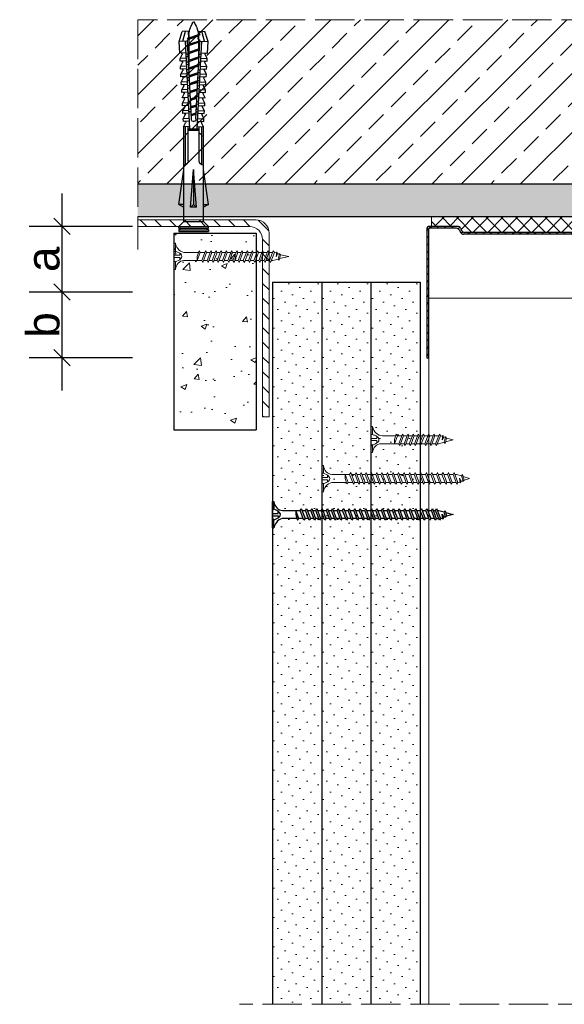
# Model space of a CAD drawing. Header units: millimetres. Extents: x 2755 to 3806, y 571 to 1066.
# Tile 5 of 7: x 3399 to 3565, y 766 to 1066. Entities that reach past the tile are written whole.
import ezdxf

# ---------------------------------------------------------------- set-up
doc = ezdxf.new("R2010")
doc.units = ezdxf.units.MM
doc.linetypes.add('ACAD_ISO02W100', pattern=[15, 12, -3])
for name, color, linetype, lineweight in [('_RIGIPS AKCESORIA', 7, 'Continuous', 18), ('_RIGIPS G-K', 7, 'Continuous', 25), ('_RIGIPS PROFIL', 7, 'Continuous', 18), ('KRESKOWANIE', 7, 'Continuous', 9), ('PRZERYWANA', 7, 'ACAD_ISO02W100', 9), ('WYMIARY', 7, 'Continuous', 25)]:
    doc.layers.add(name, color=color, linetype=linetype, lineweight=lineweight)
doc.layers.add('_Rigips_Akcesoria', color=7, linetype='Continuous')
doc.styles.get("Standard").update_dxf_attribs({"font": 'arial.ttf'})
doc.dimstyles.new('Rigips', dxfattribs={"dimtxt": 10, "dimasz": 5, "dimexe": 10, "dimexo": 5, "dimtad": 1, "dimtxsty": 'Standard', "dimblk": 'OBLIQUE', "dimcen": 2.5, "dimdle": 10, "dimadec": 0, "dimazin": 0, "dimtfac": 1, "dimtmove": 0, "dimatfit": 3, "dimldrblk": 'DOT', "dimfxl": 1, "dimarcsym": 0})

# ---------------------------------------------------------------- blocks, each defined once
blk = doc.blocks.new('UW 100 ULTRASTIL')
h = blk.add_hatch()
h.set_pattern_fill('ANSI31', color=256, scale=0.5, style=0)
h.paths.add_polyline_path([(166.82, 2.35), (89.14, 2.35, 0.286951), (88.24, 1.79), (87.91, 1.11, -0.286951), (87.01, 0.55), (78.78, 0.55, -0.414214), (78.53, 0.8), (78.53, 40), (77.98, 40), (77.98, 0.8, 0.414214), (78.78, 0), (87.35, 0, 0.286951), (88.25, 0.56), (88.58, 1.24, -0.286951), (89.48, 1.8), (166.48, 1.8, -0.286951), (167.38, 1.24), (167.71, 0.56, 0.286951), (168.61, 0), (177.18, 0, 0.414214), (177.98, 0.8), (177.98, 40), (177.43, 40), (177.43, 0.8, -0.414214), (177.18, 0.55), (168.95, 0.55, -0.286951), (168.05, 1.11), (167.72, 1.79, 0.286951)])
for p, q in [((77.98, 0.8), (77.98, 40)), ((77.98, 40), (78.53, 40)), ((78.53, 0.8), (78.53, 40)), ((177.43, 0.8), (177.43, 40)), ((177.98, 40), (177.43, 40)), ((177.98, 0.8), (177.98, 40)), ((78.78, 0.55), (87.01, 0.55)), ((78.78, 0), (87.35, 0)), ((87.91, 1.11), (88.24, 1.79)), ((88.25, 0.56), (88.58, 1.24)), ((89.14, 2.35), (166.82, 2.35)), ((89.48, 1.8), (166.48, 1.8)), ((167.71, 0.56), (167.38, 1.24)), ((168.05, 1.11), (167.72, 1.79)), ((168.61, 0), (177.18, 0)), ((168.95, 0.55), (177.18, 0.55))]:
    blk.add_line(p, q)
for centre, radius, start, end in [((78.78, 0.8), 0.8, 180, 270), ((78.78, 0.8), 0.25, 180, 270), ((87.01, 1.55), 1, 270, 334.0435), ((87.35, 1), 1, 270, 334.0435), ((89.14, 1.35), 1, 90, 154.0435), ((89.48, 0.8), 1, 90, 154.0435), ((166.48, 0.8), 1, 25.9565, 90), ((166.82, 1.35), 1, 25.9565, 90), ((168.61, 1), 1, 205.9565, 270), ((168.95, 1.55), 1, 205.9565, 270), ((177.18, 0.8), 0.8, 270, 0), ((177.18, 0.8), 0.25, 270, 0)]:
    blk.add_arc(centre, radius, start, end)
blk = doc.blocks.new('TN 25')
at = {"layer": '_RIGIPS AKCESORIA'}
for p, q in [((0, -0.84), (0, 7.16)), ((0, 7.16), (0.46, 7.16)), ((0.46, 7.16), (0.46, 4.78)), ((0.46, 4.78), (0, 4.78)), ((0, 3.5), (1.77, 3.5)), ((1.77, 3.5), (1.77, 4.2)), ((3.02, 4.46), (8.47, 4.46)), ((7.12, 4.46), (7.12, 3.18)), ((8.03, 2.01), (7.12, 4.46)), ((7.12, 3.18), (7.65, 1.53)), ((8.47, 4.46), (8.79, 5)), ((9.61, 1.51), (8.47, 4.46)), ((8.79, 5), (9.93, 2.01)), ((9, 4.46), (10.1, 4.46)), ((10.1, 4.46), (10.41, 5)), ((11.23, 1.51), (10.1, 4.46)), ((10.41, 5), (11.56, 2.01)), ((10.62, 4.46), (11.67, 4.46)), ((11.67, 4.46), (11.99, 5)), ((12.81, 1.51), (11.67, 4.46)), ((11.99, 5), (13.14, 2.01)), ((12.2, 4.46), (13.21, 4.46)), ((13.21, 4.46), (13.52, 5)), ((14.34, 1.51), (13.21, 4.46)), ((13.52, 5), (14.67, 2.01)), ((13.73, 4.46), (14.8, 4.46)), ((14.8, 4.46), (15.12, 5)), ((15.94, 1.51), (14.8, 4.46)), ((15.12, 5), (16.26, 2.01)), ((15.33, 4.46), (16.42, 4.46)), ((16.42, 4.46), (16.73, 5)), ((17.55, 1.51), (16.42, 4.46)), ((16.73, 5), (17.88, 2.01)), ((16.94, 4.46), (17.99, 4.46)), ((17.99, 4.46), (18.31, 5)), ((19.13, 1.51), (17.99, 4.46)), ((18.31, 5), (19.45, 2.01)), ((18.52, 4.46), (19.68, 4.46)), ((19.68, 4.46), (20, 5)), ((20.82, 1.51), (19.68, 4.46)), ((20, 5), (21.14, 2.01)), ((20.21, 4.46), (20.7, 4.46)), ((20.7, 4.46), (22.28, 3.98)), ((21.85, 1.83), (21.67, 3.28)), ((21.67, 3.28), (22.14, 2.4)), ((22.28, 3.98), (22.56, 4.37)), ((22.7, 2.36), (22.28, 3.98)), ((22.56, 4.37), (23.03, 2.71)), ((22.71, 3.85), (25, 3.24)), ((25, 3.24), (23.03, 2.71)), ((0, 2.83), (1.77, 2.83)), ((0.46, 1.64), (0, 1.64)), ((0.46, -0.84), (0.46, 1.64)), ((1.77, 2.83), (1.77, 2.18)), ((7.49, 2.01), (3.55, 2.01)), ((7.65, 1.53), (8.03, 2.01)), ((9.41, 2.01), (8.03, 2.01)), ((9.93, 2.01), (9.61, 1.51)), ((11.04, 2.01), (9.93, 2.01)), ((11.56, 2.01), (11.23, 1.51)), ((12.61, 2.01), (11.56, 2.01)), ((13.14, 2.01), (12.81, 1.51)), ((14.15, 2.01), (13.14, 2.01)), ((14.67, 2.01), (14.34, 1.51)), ((15.74, 2.01), (14.67, 2.01)), ((16.26, 2.01), (15.94, 1.51)), ((17.36, 2.01), (16.26, 2.01)), ((17.88, 2.01), (17.55, 1.51)), ((18.93, 2.01), (17.88, 2.01)), ((19.45, 2.01), (19.13, 1.51)), ((19.45, 2.01), (20.62, 2.01)), ((21.14, 2.01), (20.82, 1.51)), ((21.14, 2.01), (21.81, 2.12)), ((22.14, 2.4), (21.85, 1.83)), ((22.7, 2.36), (22.14, 2.4)), ((23.03, 2.71), (22.7, 2.36)), ((0, -0.84), (0.46, -0.84))]:
    blk.add_line(p, q, dxfattribs=at)
for centre, major_axis, ratio, start_param, end_param in [((3.09, 7.67), (0.17, 3.2), 0.826134, 1.773653, 3.180586), ((-0.04, 0.9), (0, 3.93), 0.848176, -0.720942, -0.151112), ((1.66, 3.18), (0, 0.895), 0.848176, -1.552777, -0.720942), ((1.66, 3.18), (0, 0.895), 0.848176, 3.862535, 4.730408), ((3.37, -1.57), (0.28, 3.57), 0.832181, 0.035984, 1.430787), ((-2.73, 15.91), (0, 14.76), 0.848176, 3.399396, 3.475072), ((0.59, 4.62), (0, 2.81), 0.848176, 3.475072, 3.862535)]:
    blk.add_ellipse(centre, major_axis=major_axis, ratio=ratio, start_param=start_param, end_param=end_param, dxfattribs=at)
blk = doc.blocks.new('KATOWNIK 60x40x2')
at = {"layer": 'KRESKOWANIE'}
h = blk.add_hatch(dxfattribs=at)
h.set_pattern_fill('ANSI31', color=256)
h.paths.add_polyline_path([(3327.91, 5182.56), (3291.91, 5182.56, 0.414214), (3287.91, 5178.56), (3287.91, 5122.56), (3289.91, 5122.56), (3289.91, 5176.56, -0.414214), (3293.91, 5180.56), (3327.91, 5180.56)])
at = {"layer": '_RIGIPS PROFIL'}
for p, q in [((3291.91, 5182.56), (3327.91, 5182.56)), ((3327.91, 5180.56), (3327.91, 5182.56)), ((3287.91, 5178.56), (3287.91, 5122.56)), ((3293.91, 5180.56), (3327.91, 5180.56)), ((3289.91, 5176.56), (3289.91, 5122.56)), ((3287.91, 5122.56), (3289.91, 5122.56))]:
    blk.add_line(p, q, dxfattribs=at)
for centre in [(3291.91, 5178.56), (3293.91, 5176.56)]:
    blk.add_arc(centre, 4, 90, 180, dxfattribs=at)
blk = doc.blocks.new('kolek rozprezny komplet 60')
for p, q in [((393.81, 219.85), (390.76, 218.91)), ((393.68, 217.35), (393.81, 219.85)), ((397.41, 219.66), (393.81, 219.85)), ((397.31, 217.76), (397.41, 219.66)), ((399, 219.58), (397.82, 218.98)), ((398.9, 217.68), (399, 219.58)), ((399.8, 219.54), (399, 219.58)), ((399.7, 217.64), (399.8, 219.54)), ((401.4, 219.45), (400.22, 218.85)), ((401.3, 217.56), (401.4, 219.45)), ((402.2, 219.41), (401.4, 219.45)), ((402.1, 217.51), (402.2, 219.41)), ((403.8, 219.33), (402.61, 218.72)), ((403.7, 217.43), (403.8, 219.33)), ((404.6, 219.29), (403.8, 219.33)), ((404.5, 217.39), (404.6, 219.29)), ((406.19, 219.2), (405.01, 218.6)), ((406.09, 217.3), (406.19, 219.2)), ((406.99, 219.16), (406.19, 219.2)), ((406.89, 217.26), (406.99, 219.16)), ((408.59, 219.08), (407.41, 218.47)), ((408.49, 217.18), (408.59, 219.08)), ((409.39, 219.03), (408.59, 219.08)), ((409.29, 217.14), (409.39, 219.03)), ((443.47, 219.95), (432.8, 218.45)), ((443.47, 218.45), (443.47, 219.95)), ((443.47, 219.95), (444.34, 218.45)), ((450.17, 219.95), (448.67, 218.45)), ((450.17, 219.95), (450.17, 210.95)), ((450.67, 219.95), (450.17, 219.95)), ((450.67, 219.95), (450.67, 210.95)), ((450.67, 219.35), (451.17, 219.95)), ((451.17, 219.95), (451.67, 219.95)), ((451.17, 219.95), (451.17, 210.95)), ((451.67, 219.95), (451.67, 210.95)), ((390.66, 217.01), (390.76, 218.91)), ((393.15, 216.88), (390.66, 217.01)), ((393.75, 218.75), (390.71, 217.96)), ((391.67, 216.95), (392.67, 216.95)), ((392.67, 216.95), (391.67, 213.95)), ((392.67, 216.95), (392.07, 213.95)), ((393.07, 216.95), (392.07, 213.95)), ((392.67, 216.95), (393.04, 217.45)), ((393.07, 216.95), (393.04, 217.45)), ((393.07, 216.95), (394.67, 216.95)), ((394.67, 216.95), (393.67, 213.95)), ((417.38, 216.11), (393.68, 217.35)), ((420.47, 216.55), (393.71, 217.95)), ((394.67, 216.95), (394.07, 213.95)), ((395.07, 216.95), (394.07, 213.95)), ((394.67, 216.95), (394.92, 217.29)), ((395.07, 216.95), (395.05, 217.28)), ((395.07, 216.95), (397.07, 216.95)), ((397.07, 216.95), (396.07, 213.95)), ((397.07, 216.95), (396.47, 213.95)), ((397.47, 216.95), (396.47, 213.95)), ((397.07, 216.95), (397.23, 217.17)), ((397.47, 216.95), (397.46, 217.16)), ((397.47, 216.95), (399.47, 216.95)), ((397.67, 217.14), (397.71, 217.74)), ((398.47, 217.1), (398.5, 217.7)), ((399.47, 216.95), (398.47, 213.95)), ((399.47, 216.95), (398.87, 213.95)), ((399.87, 216.95), (398.87, 213.95)), ((399.47, 216.95), (399.55, 217.05)), ((399.87, 216.95), (399.87, 217.03)), ((399.87, 216.95), (401.38, 216.95)), ((400.07, 217.02), (400.1, 217.62)), ((400.87, 216.98), (400.9, 217.58)), ((401.87, 216.92), (400.87, 213.95)), ((401.87, 216.92), (401.27, 213.95)), ((402.26, 216.9), (401.27, 213.95)), ((402.47, 216.89), (402.5, 217.49)), ((403.27, 216.85), (403.3, 217.45)), ((404.22, 216.8), (403.31, 214.05)), ((404.24, 216.8), (403.7, 214.07)), ((404.62, 216.78), (403.72, 214.07)), ((404.86, 216.77), (404.9, 217.37)), ((405.66, 216.73), (405.69, 217.32)), ((406.58, 216.68), (405.75, 214.18)), ((406.62, 216.68), (406.12, 214.2)), ((406.98, 216.66), (406.16, 214.2)), ((407.26, 216.64), (407.29, 217.24)), ((408.06, 216.6), (408.09, 217.2)), ((408.94, 216.55), (408.19, 214.31)), ((408.99, 216.55), (408.55, 214.33)), ((409.34, 216.53), (408.6, 214.33)), ((409.66, 216.52), (409.69, 217.12)), ((410.99, 218.95), (409.8, 218.35)), ((410.46, 216.47), (410.49, 217.07)), ((411.3, 216.43), (410.64, 214.44)), ((410.89, 217.05), (410.99, 218.95)), ((411.37, 216.43), (410.98, 214.45)), ((411.69, 216.41), (411.04, 214.46)), ((412.59, 218.87), (411.4, 218.26)), ((412.05, 216.39), (412.09, 216.99)), ((412.49, 216.97), (412.59, 218.87)), ((413.38, 218.82), (412.59, 218.87)), ((412.85, 216.35), (412.89, 216.95)), ((413.66, 216.31), (413.08, 214.56)), ((413.28, 216.93), (413.38, 218.82)), ((413.75, 216.3), (413.4, 214.58)), ((414.05, 216.29), (413.49, 214.58)), ((414.98, 218.74), (413.8, 218.14)), ((414.45, 216.27), (414.48, 216.86)), ((414.88, 216.84), (414.98, 218.74)), ((415.78, 218.7), (414.98, 218.74)), ((415.25, 216.22), (415.28, 216.82)), ((416.02, 216.18), (415.52, 214.69)), ((415.68, 216.8), (415.78, 218.7)), ((416.12, 216.18), (415.83, 214.71)), ((416.41, 216.16), (415.93, 214.71)), ((417.38, 218.62), (416.2, 218.01)), ((417.28, 216.72), (417.38, 218.62)), ((418.18, 218.57), (417.38, 218.62)), ((418.08, 216.68), (418.18, 218.57)), ((419.78, 218.49), (418.59, 217.89)), ((419.68, 216.59), (419.78, 218.49)), ((430.17, 217.15), (419.71, 217.15)), ((431.37, 217.95), (419.75, 217.95)), ((448.67, 218.45), (419.77, 218.45)), ((420.47, 217.15), (420.47, 213.75)), ((420.67, 217.15), (420.67, 213.75)), ((420.87, 217.15), (420.87, 213.75)), ((444.34, 216.37), (432.8, 215.45)), ((444.34, 216.37), (443.47, 215.45)), ((444.34, 214.53), (444.34, 216.37)), ((448.67, 218.45), (448.67, 212.45)), ((448.67, 216.95), (448.67, 213.95)), ((393.15, 214.02), (390.66, 213.89)), ((390.66, 213.89), (390.76, 211.99)), ((391.67, 213.95), (391.71, 213.45)), ((391.71, 213.45), (392.07, 213.95)), ((392.07, 213.95), (393.67, 213.95)), ((393.67, 213.95), (393.7, 213.55)), ((417.38, 214.79), (393.68, 213.55)), ((393.68, 213.55), (393.81, 211.05)), ((420.47, 214.35), (393.71, 212.95)), ((393.78, 213.55), (394.07, 213.95)), ((394.07, 213.95), (396.07, 213.95)), ((396.07, 213.95), (396.09, 213.67)), ((396.28, 213.68), (396.47, 213.95)), ((396.47, 213.95), (398.47, 213.95)), ((397.31, 213.14), (397.41, 211.24)), ((397.67, 213.76), (397.71, 213.16)), ((398.47, 213.95), (398.48, 213.8)), ((398.47, 213.8), (398.5, 213.2)), ((398.77, 213.81), (398.87, 213.95)), ((398.87, 213.95), (400.87, 213.95)), ((398.9, 213.22), (399, 211.32)), ((399.7, 213.26), (399.8, 211.36)), ((400.07, 213.88), (400.1, 213.28)), ((400.87, 213.95), (400.88, 213.92)), ((400.87, 213.92), (400.9, 213.32)), ((401.27, 213.95), (401.38, 213.95)), ((401.27, 213.94), (401.27, 213.95)), ((401.3, 213.35), (401.4, 211.45)), ((402.1, 213.39), (402.2, 211.49)), ((402.47, 214.01), (402.5, 213.41)), ((403.27, 214.05), (403.3, 213.45)), ((403.7, 213.47), (403.8, 211.57)), ((404.5, 213.51), (404.6, 211.62)), ((404.86, 214.13), (404.9, 213.53)), ((405.66, 214.17), (405.69, 213.58)), ((406.09, 213.6), (406.19, 211.7)), ((406.89, 213.64), (406.99, 211.74)), ((407.26, 214.26), (407.29, 213.66)), ((408.06, 214.3), (408.09, 213.7)), ((408.49, 213.72), (408.59, 211.82)), ((409.29, 213.76), (409.39, 211.87)), ((409.66, 214.38), (409.69, 213.79)), ((410.46, 214.43), (410.49, 213.83)), ((410.89, 213.85), (410.99, 211.95)), ((412.05, 214.51), (412.09, 213.91)), ((412.49, 213.93), (412.59, 212.03)), ((412.85, 214.55), (412.89, 213.95)), ((413.28, 213.97), (413.38, 212.08)), ((414.45, 214.64), (414.48, 214.04)), ((414.88, 214.06), (414.98, 212.16)), ((415.25, 214.68), (415.28, 214.08)), ((415.68, 214.1), (415.78, 212.2)), ((417.28, 214.18), (417.38, 212.29)), ((418.22, 215.58), (418.01, 214.95)), ((418.08, 214.22), (418.18, 212.33)), ((419.78, 212.41), (418.59, 213.01)), ((419.68, 214.31), (419.78, 212.41)), ((430.17, 213.75), (419.71, 213.75)), ((432.8, 215.45), (443.47, 215.45)), ((444.34, 214.53), (432.8, 215.45)), ((444.34, 214.53), (443.47, 215.45)), ((393.75, 212.15), (390.71, 212.94)), ((393.81, 211.05), (390.76, 211.99)), ((397.41, 211.24), (393.81, 211.05)), ((399, 211.32), (397.82, 211.93)), ((399.8, 211.36), (399, 211.32)), ((401.4, 211.45), (400.22, 212.05)), ((402.2, 211.49), (401.4, 211.45)), ((403.8, 211.57), (402.61, 212.18)), ((404.6, 211.62), (403.8, 211.57)), ((406.19, 211.7), (405.01, 212.3)), ((406.99, 211.74), (406.19, 211.7)), ((408.59, 211.82), (407.41, 212.43)), ((409.39, 211.87), (408.59, 211.82)), ((410.99, 211.95), (409.8, 212.55)), ((412.59, 212.03), (411.4, 212.64)), ((413.38, 212.08), (412.59, 212.03)), ((414.98, 212.16), (413.8, 212.76)), ((415.78, 212.2), (414.98, 212.16)), ((417.38, 212.29), (416.2, 212.89)), ((418.18, 212.33), (417.38, 212.29)), ((431.37, 212.95), (419.75, 212.95)), ((448.67, 212.45), (419.77, 212.45)), ((443.47, 210.95), (432.8, 212.45)), ((443.47, 212.45), (443.47, 210.95)), ((443.47, 210.95), (444.34, 212.45)), ((450.17, 210.95), (448.67, 212.45)), ((450.67, 210.95), (450.17, 210.95)), ((450.67, 211.55), (451.17, 210.95)), ((451.17, 210.95), (451.67, 210.95))]:
    blk.add_line(p, q)
for centre, radius, start, end in [((397.68, 219.24), 0.3, 177, 297), ((400.08, 219.12), 0.3, 177, 297), ((402.48, 218.99), 0.3, 177, 297), ((393.41, 206.24), 10.85, 99.2038, 121.9083), ((393.65, 216.85), 0.5, 87, 177), ((404.87, 218.87), 0.3, 177, 297), ((407.27, 218.74), 0.3, 177, 297), ((409.67, 218.61), 0.3, 177, 297), ((411.27, 218.53), 0.3, 177, 297), ((413.66, 218.41), 0.3, 177, 297), ((416.06, 218.28), 0.3, 177, 297), ((417.55, 215.45), 0.682, 255.8604, 104.1386), ((418.46, 218.15), 0.3, 177, 297), ((422.67, 216.95), 1, 90, 168.463), ((430.17, 218.45), 1.3, 270, 0), ((393.41, 224.66), 10.85, 238.0917, 260.7962), ((393.65, 214.05), 0.5, 183, 273), ((418.46, 212.75), 0.3, 63, 183), ((422.67, 213.95), 1, 191.537, 270), ((430.17, 212.45), 1.3, 0, 90), ((397.68, 211.66), 0.3, 63, 183), ((400.08, 211.78), 0.3, 63, 183), ((402.48, 211.91), 0.3, 63, 183), ((404.87, 212.03), 0.3, 63, 183), ((407.27, 212.16), 0.3, 63, 183), ((409.67, 212.29), 0.3, 63, 183), ((411.27, 212.37), 0.3, 63, 183), ((413.66, 212.5), 0.3, 63, 183), ((416.06, 212.62), 0.3, 63, 183)]:
    blk.add_arc(centre, radius, start, end)
blk = doc.blocks.new('TN 35')
at = {"layer": '_RIGIPS AKCESORIA'}
for p, q in [((0, -0.84), (0, 7.16)), ((0, 7.16), (0.46, 7.16)), ((0.46, 7.16), (0.46, 4.78)), ((0.46, 4.78), (0, 4.78)), ((0, 3.5), (1.77, 3.5)), ((1.77, 3.5), (1.77, 4.2)), ((3.02, 4.46), (8.47, 4.46)), ((7.12, 4.46), (7.12, 3.18)), ((8.03, 2.01), (7.12, 4.46)), ((7.12, 3.18), (7.65, 1.53)), ((8.47, 4.46), (8.79, 5)), ((9.61, 1.51), (8.47, 4.46)), ((8.79, 5), (9.93, 2.01)), ((9, 4.46), (10.1, 4.46)), ((10.1, 4.46), (10.41, 5)), ((11.23, 1.51), (10.1, 4.46)), ((10.41, 5), (11.56, 2.01)), ((10.62, 4.46), (11.67, 4.46)), ((11.67, 4.46), (11.99, 5)), ((12.81, 1.51), (11.67, 4.46)), ((11.99, 5), (13.14, 2.01)), ((12.2, 4.46), (13.21, 4.46)), ((13.21, 4.46), (13.52, 5)), ((14.34, 1.51), (13.21, 4.46)), ((13.52, 5), (14.67, 2.01)), ((13.73, 4.46), (14.8, 4.46)), ((14.8, 4.46), (15.12, 5)), ((15.94, 1.51), (14.8, 4.46)), ((15.12, 5), (16.26, 2.01)), ((15.33, 4.46), (16.42, 4.46)), ((16.42, 4.46), (16.73, 5)), ((17.55, 1.51), (16.42, 4.46)), ((16.73, 5), (17.88, 2.01)), ((16.94, 4.46), (17.99, 4.46)), ((17.99, 4.46), (18.31, 5)), ((19.13, 1.51), (17.99, 4.46)), ((18.31, 5), (19.45, 2.01)), ((18.52, 4.46), (19.57, 4.46)), ((19.57, 4.46), (19.88, 5)), ((20.7, 1.51), (19.57, 4.46)), ((19.88, 5), (21.03, 2.01)), ((20.09, 4.46), (21.14, 4.46)), ((21.14, 4.46), (21.46, 5)), ((22.28, 1.51), (21.14, 4.46)), ((21.46, 5), (22.6, 2.01)), ((21.67, 4.46), (22.72, 4.46)), ((22.72, 4.46), (23.03, 5)), ((23.85, 1.51), (22.72, 4.46)), ((23.03, 5), (24.18, 2.01)), ((23.24, 4.46), (24.29, 4.46)), ((24.29, 4.46), (24.61, 5)), ((25.43, 1.51), (24.29, 4.46)), ((24.61, 5), (25.75, 2.01)), ((24.81, 4.46), (25.87, 4.46)), ((25.87, 4.46), (26.18, 5)), ((27, 1.51), (25.87, 4.46)), ((26.18, 5), (27.33, 2.01)), ((26.39, 4.46), (27.44, 4.46)), ((27.44, 4.46), (27.76, 5)), ((28.58, 1.51), (27.44, 4.46)), ((27.76, 5), (28.9, 2.01)), ((27.96, 4.46), (29.13, 4.46)), ((29.13, 4.46), (29.45, 5)), ((30.27, 1.51), (29.13, 4.46)), ((29.45, 5), (30.59, 2.01)), ((29.65, 4.46), (30.15, 4.46)), ((30.15, 4.46), (31.73, 3.98)), ((31.3, 1.83), (31.12, 3.28)), ((31.12, 3.28), (31.59, 2.4)), ((31.73, 3.98), (32.01, 4.37)), ((32.15, 2.36), (31.73, 3.98)), ((32.01, 4.37), (32.48, 2.71)), ((32.16, 3.85), (35, 3.24)), ((35, 3.24), (32.48, 2.71)), ((0, 2.83), (1.77, 2.83)), ((0.46, 1.64), (0, 1.64)), ((0.46, -0.84), (0.46, 1.64)), ((1.77, 2.83), (1.77, 2.18)), ((7.49, 2.01), (3.55, 2.01)), ((7.65, 1.53), (8.03, 2.01)), ((9.41, 2.01), (8.03, 2.01)), ((9.93, 2.01), (9.61, 1.51)), ((11.04, 2.01), (9.93, 2.01)), ((11.56, 2.01), (11.23, 1.51)), ((12.61, 2.01), (11.56, 2.01)), ((13.14, 2.01), (12.81, 1.51)), ((14.15, 2.01), (13.14, 2.01)), ((14.67, 2.01), (14.34, 1.51)), ((15.74, 2.01), (14.67, 2.01)), ((16.26, 2.01), (15.94, 1.51)), ((17.36, 2.01), (16.26, 2.01)), ((17.88, 2.01), (17.55, 1.51)), ((18.93, 2.01), (17.84, 2.01)), ((19.45, 2.01), (19.13, 1.51)), ((20.51, 2.01), (19.41, 2.01)), ((21.03, 2.01), (20.7, 1.51)), ((22.08, 2.01), (20.99, 2.01)), ((22.6, 2.01), (22.28, 1.51)), ((23.66, 2.01), (22.56, 2.01)), ((24.18, 2.01), (23.85, 1.51)), ((25.23, 2.01), (24.14, 2.01)), ((25.75, 2.01), (25.43, 1.51)), ((26.81, 2.01), (25.71, 2.01)), ((27.33, 2.01), (27, 1.51)), ((28.38, 2.01), (27.33, 2.01)), ((28.9, 2.01), (28.58, 1.51)), ((28.9, 2.01), (30.07, 2.01)), ((30.59, 2.01), (30.27, 1.51)), ((30.59, 2.01), (31.26, 2.12)), ((31.59, 2.4), (31.3, 1.83)), ((32.15, 2.36), (31.59, 2.4)), ((32.48, 2.71), (32.15, 2.36)), ((0, -0.84), (0.46, -0.84))]:
    blk.add_line(p, q, dxfattribs=at)
for centre, major_axis, ratio, start_param, end_param in [((3.09, 7.67), (0.17, 3.2), 0.826134, 1.773653, 3.180586), ((-0.04, 0.9), (0, 3.93), 0.848176, -0.720942, -0.151112), ((1.66, 3.18), (0, 0.895), 0.848176, -1.552777, -0.720942), ((1.66, 3.18), (0, 0.895), 0.848176, 3.862535, 4.730408), ((3.37, -1.57), (0.28, 3.57), 0.832181, 0.035984, 1.430787), ((-2.73, 15.91), (0, 14.76), 0.848176, 3.399396, 3.475072), ((0.59, 4.62), (0, 2.81), 0.848176, 3.475072, 3.862535)]:
    blk.add_ellipse(centre, major_axis=major_axis, ratio=ratio, start_param=start_param, end_param=end_param, dxfattribs=at)
blk = doc.blocks.new('TN 45')
at = {"layer": '_RIGIPS AKCESORIA'}
for p, q in [((0, -0.84), (0, 7.16)), ((0, 7.16), (0.46, 7.16)), ((0.46, 7.16), (0.46, 4.78)), ((0.46, 4.78), (0, 4.78)), ((0, 3.5), (1.77, 3.5)), ((1.77, 3.5), (1.77, 4.2)), ((3.02, 4.46), (8.47, 4.46)), ((7.12, 4.46), (7.12, 3.18)), ((8.03, 2.01), (7.12, 4.46)), ((7.12, 3.18), (7.65, 1.53)), ((8.47, 4.46), (8.79, 5)), ((9.61, 1.51), (8.47, 4.46)), ((8.79, 5), (9.93, 2.01)), ((9, 4.46), (10.1, 4.46)), ((10.1, 4.46), (10.41, 5)), ((11.23, 1.51), (10.1, 4.46)), ((10.41, 5), (11.56, 2.01)), ((10.62, 4.46), (11.67, 4.46)), ((11.67, 4.46), (11.99, 5)), ((12.81, 1.51), (11.67, 4.46)), ((11.99, 5), (13.14, 2.01)), ((12.2, 4.46), (13.21, 4.46)), ((13.21, 4.46), (13.52, 5)), ((14.34, 1.51), (13.21, 4.46)), ((13.52, 5), (14.67, 2.01)), ((13.73, 4.46), (14.8, 4.46)), ((14.8, 4.46), (15.12, 5)), ((15.94, 1.51), (14.8, 4.46)), ((15.12, 5), (16.26, 2.01)), ((15.33, 4.46), (16.42, 4.46)), ((16.42, 4.46), (16.73, 5)), ((17.55, 1.51), (16.42, 4.46)), ((16.73, 5), (17.88, 2.01)), ((16.94, 4.46), (17.99, 4.46)), ((17.99, 4.46), (18.31, 5)), ((19.13, 1.51), (17.99, 4.46)), ((18.31, 5), (19.45, 2.01)), ((18.52, 4.46), (19.68, 4.46)), ((19.68, 4.46), (20, 5)), ((20.82, 1.51), (19.68, 4.46)), ((20, 5), (21.14, 2.01)), ((20.21, 4.46), (21.37, 4.46)), ((21.37, 4.46), (21.69, 5)), ((22.51, 1.51), (21.37, 4.46)), ((21.69, 5), (22.83, 2.01)), ((21.9, 4.46), (23.06, 4.46)), ((23.06, 4.46), (23.38, 5)), ((24.2, 1.51), (23.06, 4.46)), ((23.38, 5), (24.52, 2.01)), ((23.59, 4.46), (24.75, 4.46)), ((24.75, 4.46), (25.07, 5)), ((25.89, 1.51), (24.75, 4.46)), ((25.07, 5), (26.21, 2.01)), ((25.28, 4.46), (26.44, 4.46)), ((26.44, 4.46), (26.76, 5)), ((27.58, 1.51), (26.44, 4.46)), ((26.76, 5), (27.9, 2.01)), ((26.96, 4.46), (28.13, 4.46)), ((28.13, 4.46), (28.45, 5)), ((29.27, 1.51), (28.13, 4.46)), ((28.45, 5), (29.59, 2.01)), ((28.65, 4.46), (29.82, 4.46)), ((29.82, 4.46), (30.14, 5)), ((30.96, 1.51), (29.82, 4.46)), ((30.14, 5), (31.28, 2.01)), ((30.34, 4.46), (31.51, 4.46)), ((31.51, 4.46), (31.83, 5)), ((32.65, 1.51), (31.51, 4.46)), ((31.83, 5), (32.97, 2.01)), ((32.03, 4.46), (33.2, 4.46)), ((33.2, 4.46), (33.52, 5)), ((34.34, 1.51), (33.2, 4.46)), ((33.52, 5), (34.66, 2.01)), ((33.72, 4.46), (34.89, 4.46)), ((34.89, 4.46), (35.21, 5)), ((36.03, 1.51), (34.89, 4.46)), ((35.21, 5), (36.35, 2.01)), ((35.41, 4.46), (36.58, 4.46)), ((36.58, 4.46), (36.9, 5)), ((37.72, 1.51), (36.58, 4.46)), ((36.9, 5), (38.04, 2.01)), ((37.1, 4.46), (38.27, 4.46)), ((38.27, 4.46), (38.59, 5)), ((39.41, 1.51), (38.27, 4.46)), ((38.59, 5), (39.73, 2.01)), ((38.79, 4.46), (39.96, 4.46)), ((39.96, 4.46), (40.28, 5)), ((41.1, 1.51), (39.96, 4.46)), ((40.28, 5), (41.42, 2.01)), ((40.48, 4.46), (40.98, 4.46)), ((40.98, 4.46), (42.56, 3.98)), ((42.13, 1.83), (41.95, 3.28)), ((41.95, 3.28), (42.42, 2.4)), ((42.56, 3.98), (42.84, 4.37)), ((42.98, 2.36), (42.56, 3.98)), ((42.84, 4.37), (43.31, 2.71)), ((42.99, 3.85), (45, 3.24)), ((45, 3.24), (43.31, 2.71)), ((0, 2.83), (1.77, 2.83)), ((0.46, 1.64), (0, 1.64)), ((0.46, -0.84), (0.46, 1.64)), ((1.77, 2.83), (1.77, 2.18)), ((7.49, 2.01), (3.55, 2.01)), ((7.65, 1.53), (8.03, 2.01)), ((9.41, 2.01), (8.03, 2.01)), ((9.93, 2.01), (9.61, 1.51)), ((11.04, 2.01), (9.93, 2.01)), ((11.56, 2.01), (11.23, 1.51)), ((12.61, 2.01), (11.56, 2.01)), ((13.14, 2.01), (12.81, 1.51)), ((14.15, 2.01), (13.14, 2.01)), ((14.67, 2.01), (14.34, 1.51)), ((15.74, 2.01), (14.67, 2.01)), ((16.26, 2.01), (15.94, 1.51)), ((17.36, 2.01), (16.26, 2.01)), ((17.88, 2.01), (17.55, 1.51)), ((18.93, 2.01), (17.88, 2.01)), ((19.45, 2.01), (19.13, 1.51)), ((19.45, 2.01), (20.62, 2.01)), ((20.62, 2.01), (19.57, 2.01)), ((21.14, 2.01), (20.82, 1.51)), ((21.14, 2.01), (22.31, 2.01)), ((22.31, 2.01), (21.26, 2.01)), ((22.83, 2.01), (22.51, 1.51)), ((22.83, 2.01), (24, 2.01)), ((24, 2.01), (22.95, 2.01)), ((24.52, 2.01), (24.2, 1.51)), ((24.52, 2.01), (25.69, 2.01)), ((25.69, 2.01), (24.64, 2.01)), ((26.21, 2.01), (25.89, 1.51)), ((26.21, 2.01), (27.38, 2.01)), ((27.38, 2.01), (26.33, 2.01)), ((27.9, 2.01), (27.58, 1.51)), ((27.9, 2.01), (29.07, 2.01)), ((29.07, 2.01), (28.02, 2.01)), ((29.59, 2.01), (29.27, 1.51)), ((29.59, 2.01), (30.76, 2.01)), ((30.76, 2.01), (29.71, 2.01)), ((31.28, 2.01), (30.96, 1.51)), ((31.28, 2.01), (32.45, 2.01)), ((32.45, 2.01), (31.4, 2.01)), ((32.97, 2.01), (32.65, 1.51)), ((32.97, 2.01), (34.14, 2.01)), ((34.14, 2.01), (33.09, 2.01)), ((34.66, 2.01), (34.34, 1.51)), ((34.66, 2.01), (35.83, 2.01)), ((35.83, 2.01), (34.78, 2.01)), ((36.35, 2.01), (36.03, 1.51)), ((36.35, 2.01), (37.52, 2.01)), ((37.52, 2.01), (36.47, 2.01)), ((38.04, 2.01), (37.72, 1.51)), ((38.04, 2.01), (39.21, 2.01)), ((39.21, 2.01), (38.16, 2.01)), ((39.73, 2.01), (39.41, 1.51)), ((39.73, 2.01), (40.9, 2.01)), ((41.42, 2.01), (41.1, 1.51)), ((41.42, 2.01), (42.09, 2.12)), ((42.42, 2.4), (42.13, 1.83)), ((42.98, 2.36), (42.42, 2.4)), ((43.31, 2.71), (42.98, 2.36)), ((0, -0.84), (0.46, -0.84))]:
    blk.add_line(p, q, dxfattribs=at)
for centre, major_axis, ratio, start_param, end_param in [((3.09, 7.67), (0.17, 3.2), 0.826134, 1.773653, 3.180586), ((-0.04, 0.9), (0, 3.93), 0.848176, -0.720942, -0.151112), ((1.66, 3.18), (0, 0.895), 0.848176, -1.552777, -0.720942), ((1.66, 3.18), (0, 0.895), 0.848176, 3.862535, 4.730408), ((3.37, -1.57), (0.28, 3.57), 0.832181, 0.035984, 1.430787), ((-2.73, 15.91), (0, 14.76), 0.848176, 3.399396, 3.475072), ((0.59, 4.62), (0, 2.81), 0.848176, 3.475072, 3.862535)]:
    blk.add_ellipse(centre, major_axis=major_axis, ratio=ratio, start_param=start_param, end_param=end_param, dxfattribs=at)
blk = doc.blocks.new('TN 55')
at = {"layer": '_Rigips_Akcesoria'}
for p, q in [((0, -0.84), (0, 7.16)), ((0, 7.16), (0.46, 7.16)), ((0.46, 7.16), (0.46, 4.78)), ((0.46, 4.78), (0, 4.78)), ((0, 3.5), (1.77, 3.5)), ((1.77, 3.5), (1.77, 4.2)), ((3.02, 4.46), (8.47, 4.46)), ((7.12, 4.46), (7.12, 3.18)), ((8.03, 2.01), (7.12, 4.46)), ((7.12, 3.18), (7.65, 1.53)), ((8.47, 4.46), (8.79, 5)), ((9.61, 1.51), (8.47, 4.46)), ((8.79, 5), (9.93, 2.01)), ((9, 4.46), (10.1, 4.46)), ((10.1, 4.46), (10.41, 5)), ((11.23, 1.51), (10.1, 4.46)), ((10.41, 5), (11.56, 2.01)), ((10.62, 4.46), (11.67, 4.46)), ((11.67, 4.46), (11.99, 5)), ((12.81, 1.51), (11.67, 4.46)), ((11.99, 5), (13.14, 2.01)), ((12.2, 4.46), (13.21, 4.46)), ((13.21, 4.46), (13.52, 5)), ((14.34, 1.51), (13.21, 4.46)), ((13.52, 5), (14.67, 2.01)), ((13.73, 4.46), (14.8, 4.46)), ((14.8, 4.46), (15.12, 5)), ((15.94, 1.51), (14.8, 4.46)), ((15.12, 5), (16.26, 2.01)), ((15.33, 4.46), (16.42, 4.46)), ((16.42, 4.46), (16.73, 5)), ((17.55, 1.51), (16.42, 4.46)), ((16.73, 5), (17.88, 2.01)), ((16.94, 4.46), (17.99, 4.46)), ((17.99, 4.46), (18.31, 5)), ((19.13, 1.51), (17.99, 4.46)), ((18.31, 5), (19.45, 2.01)), ((18.52, 4.46), (19.68, 4.46)), ((19.68, 4.46), (20, 5)), ((20.82, 1.51), (19.68, 4.46)), ((20, 5), (21.14, 2.01)), ((20.21, 4.46), (21.37, 4.46)), ((21.37, 4.46), (21.69, 5)), ((22.51, 1.51), (21.37, 4.46)), ((21.69, 5), (22.83, 2.01)), ((21.9, 4.46), (23.06, 4.46)), ((23.06, 4.46), (23.38, 5)), ((24.2, 1.51), (23.06, 4.46)), ((23.38, 5), (24.52, 2.01)), ((23.59, 4.46), (24.75, 4.46)), ((24.75, 4.46), (25.07, 5)), ((25.89, 1.51), (24.75, 4.46)), ((25.07, 5), (26.21, 2.01)), ((25.28, 4.46), (26.44, 4.46)), ((26.44, 4.46), (26.76, 5)), ((27.58, 1.51), (26.44, 4.46)), ((26.76, 5), (27.9, 2.01)), ((26.96, 4.46), (28.13, 4.46)), ((28.13, 4.46), (28.45, 5)), ((29.27, 1.51), (28.13, 4.46)), ((28.45, 5), (29.59, 2.01)), ((28.65, 4.46), (29.82, 4.46)), ((29.82, 4.46), (30.14, 5)), ((30.96, 1.51), (29.82, 4.46)), ((30.14, 5), (31.28, 2.01)), ((30.34, 4.46), (31.51, 4.46)), ((31.51, 4.46), (31.83, 5)), ((32.65, 1.51), (31.51, 4.46)), ((31.83, 5), (32.97, 2.01)), ((32.03, 4.46), (33.2, 4.46)), ((33.2, 4.46), (33.52, 5)), ((34.34, 1.51), (33.2, 4.46)), ((33.52, 5), (34.66, 2.01)), ((33.72, 4.46), (34.89, 4.46)), ((34.89, 4.46), (35.21, 5)), ((36.03, 1.51), (34.89, 4.46)), ((35.21, 5), (36.35, 2.01)), ((35.41, 4.46), (36.58, 4.46)), ((36.58, 4.46), (36.9, 5)), ((37.72, 1.51), (36.58, 4.46)), ((36.9, 5), (38.04, 2.01)), ((37.1, 4.46), (38.27, 4.46)), ((38.27, 4.46), (38.59, 5)), ((39.41, 1.51), (38.27, 4.46)), ((38.59, 5), (39.73, 2.01)), ((38.79, 4.46), (39.96, 4.46)), ((39.96, 4.46), (40.28, 5)), ((41.1, 1.51), (39.96, 4.46)), ((40.28, 5), (41.42, 2.01)), ((40.48, 4.46), (41.65, 4.46)), ((41.65, 4.46), (41.97, 5)), ((42.79, 1.51), (41.65, 4.46)), ((41.97, 5), (43.11, 2.01)), ((42.17, 4.46), (43.34, 4.46)), ((43.34, 4.46), (43.66, 5)), ((44.48, 1.51), (43.34, 4.46)), ((43.66, 5), (44.8, 2.01)), ((43.86, 4.46), (45.03, 4.46)), ((45.03, 4.46), (45.35, 5)), ((46.17, 1.51), (45.03, 4.46)), ((45.35, 5), (46.49, 2.01)), ((45.55, 4.46), (46.72, 4.46)), ((46.72, 4.46), (47.04, 5)), ((47.86, 1.51), (46.72, 4.46)), ((47.04, 5), (48.18, 2.01)), ((47.24, 4.46), (48.41, 4.46)), ((48.41, 4.46), (48.73, 5)), ((49.55, 1.51), (48.41, 4.46)), ((48.73, 5), (49.87, 2.01)), ((48.93, 4.46), (49.68, 4.46)), ((49.68, 4.46), (50, 5)), ((50.82, 1.51), (49.68, 4.46)), ((50, 5), (51.14, 2.01)), ((50.21, 4.46), (50.7, 4.46)), ((50.7, 4.46), (52.28, 3.98)), ((51.85, 1.83), (51.67, 3.28)), ((51.67, 3.28), (52.14, 2.4)), ((52.28, 3.98), (52.56, 4.37)), ((52.7, 2.36), (52.28, 3.98)), ((52.56, 4.37), (53.03, 2.71)), ((52.71, 3.85), (55, 3.24)), ((55, 3.24), (53.03, 2.71)), ((0, 2.83), (1.77, 2.83)), ((0.46, 1.64), (0, 1.64)), ((0.46, -0.84), (0.46, 1.64)), ((1.77, 2.83), (1.77, 2.18)), ((7.49, 2.01), (3.55, 2.01)), ((7.65, 1.53), (8.03, 2.01)), ((9.41, 2.01), (8.03, 2.01)), ((9.93, 2.01), (9.61, 1.51)), ((11.04, 2.01), (9.93, 2.01)), ((11.56, 2.01), (11.23, 1.51)), ((12.61, 2.01), (11.56, 2.01)), ((13.14, 2.01), (12.81, 1.51)), ((14.15, 2.01), (13.14, 2.01)), ((14.67, 2.01), (14.34, 1.51)), ((15.74, 2.01), (14.67, 2.01)), ((16.26, 2.01), (15.94, 1.51)), ((17.36, 2.01), (16.26, 2.01)), ((17.88, 2.01), (17.55, 1.51)), ((18.93, 2.01), (17.88, 2.01)), ((19.45, 2.01), (19.13, 1.51)), ((20.62, 2.01), (19.45, 2.01)), ((21.14, 2.01), (20.82, 1.51)), ((22.31, 2.01), (21.14, 2.01)), ((22.83, 2.01), (22.51, 1.51)), ((24, 2.01), (22.83, 2.01)), ((24.52, 2.01), (24.2, 1.51)), ((25.69, 2.01), (24.52, 2.01)), ((26.21, 2.01), (25.89, 1.51)), ((27.38, 2.01), (26.21, 2.01)), ((27.9, 2.01), (27.58, 1.51)), ((29.07, 2.01), (27.9, 2.01)), ((29.59, 2.01), (29.27, 1.51)), ((30.76, 2.01), (29.59, 2.01)), ((31.28, 2.01), (30.96, 1.51)), ((32.45, 2.01), (31.28, 2.01)), ((32.97, 2.01), (32.65, 1.51)), ((34.14, 2.01), (32.97, 2.01)), ((34.66, 2.01), (34.34, 1.51)), ((35.83, 2.01), (34.66, 2.01)), ((36.35, 2.01), (36.03, 1.51)), ((37.52, 2.01), (36.35, 2.01)), ((38.04, 2.01), (37.72, 1.51)), ((39.21, 2.01), (38.04, 2.01)), ((39.73, 2.01), (39.41, 1.51)), ((40.9, 2.01), (39.73, 2.01)), ((41.42, 2.01), (41.1, 1.51)), ((42.59, 2.01), (41.42, 2.01)), ((43.11, 2.01), (42.79, 1.51)), ((44.28, 2.01), (43.11, 2.01)), ((44.8, 2.01), (44.48, 1.51)), ((45.97, 2.01), (44.8, 2.01)), ((46.49, 2.01), (46.17, 1.51)), ((47.66, 2.01), (46.49, 2.01)), ((48.18, 2.01), (47.86, 1.51)), ((49.35, 2.01), (48.18, 2.01)), ((49.87, 2.01), (49.55, 1.51)), ((49.87, 2.01), (50.62, 2.01)), ((51.14, 2.01), (50.82, 1.51)), ((51.14, 2.01), (51.81, 2.12)), ((52.14, 2.4), (51.85, 1.83)), ((52.7, 2.36), (52.14, 2.4)), ((53.03, 2.71), (52.7, 2.36)), ((0, -0.84), (0.46, -0.84))]:
    blk.add_line(p, q, dxfattribs=at)
for centre, major_axis, ratio, start_param, end_param in [((3.09, 7.67), (0.17, 3.2), 0.826134, 1.773653, 3.180586), ((-0.04, 0.9), (0, 3.93), 0.848176, -0.720942, -0.151112), ((1.66, 3.18), (0, 0.895), 0.848176, -1.552777, -0.720942), ((1.66, 3.18), (0, 0.895), 0.848176, 3.862535, 4.730408), ((3.37, -1.57), (0.28, 3.57), 0.832181, 0.035984, 1.430787), ((-2.73, 15.91), (0, 14.76), 0.848176, 3.399396, 3.475072), ((0.59, 4.62), (0, 2.81), 0.848176, 3.475072, 3.862535)]:
    blk.add_ellipse(centre, major_axis=major_axis, ratio=ratio, start_param=start_param, end_param=end_param, dxfattribs=at)
blk = doc.blocks.new('_Oblique')
at = {"color": 0, "linetype": 'ByBlock', "lineweight": -2}
blk.add_line((-0.5, -0.5), (0.5, 0.5), dxfattribs=at)
blk = doc.blocks.new('*D23')
at = {"layer": 'Defpoints', "color": 0, "transparency": 16777216}
for p in [(3438.35, 1003.07), (3411.87, 983.07), (3438.35, 983.07)]:
    blk.add_point(p, dxfattribs=at)
at = {"layer": 'WYMIARY', "color": 0, "lineweight": -2, "transparency": 16777216}
for p, q in [((3411.87, 1013.07), (3411.87, 973.07)), ((3433.35, 1003.07), (3401.87, 1003.07)), ((3433.35, 983.07), (3401.87, 983.07))]:
    blk.add_line(p, q, dxfattribs=at)
at = {"layer": 'WYMIARY', "color": 0, "lineweight": -2, "transparency": 16777216, "xscale": 5, "yscale": 5, "zscale": 5}
for p, rotation in [((3411.87, 1003.07), 90), ((3411.87, 983.07), 270)]:
    blk.add_blockref('_Oblique', p, dxfattribs=dict(at, rotation=rotation))
at = {"layer": 'WYMIARY', "color": 0, "transparency": 16777216, "insert": (3406.17, 993.07), "char_height": 10, "attachment_point": 5, "rotation": 90}
blk.add_mtext('a', dxfattribs=at)
blk = doc.blocks.new('_Dot')
at = {"color": 0, "linetype": 'ByBlock', "lineweight": -2}
blk.add_line((-0.5, 0), (-1, 0), dxfattribs=at)
at = {"color": 0, "linetype": 'ByBlock', "const_width": 0.5}
blk.add_lwpolyline([(-0.25, 0, 1), (0.25, 0, 1)], format="xyb", close=True, dxfattribs=at)
blk = doc.blocks.new('*D24')
at = {"layer": 'Defpoints', "color": 0, "transparency": 16777216}
for p in [(3438.35, 983.07), (3411.87, 963.07), (3438.35, 963.07)]:
    blk.add_point(p, dxfattribs=at)
at = {"layer": 'WYMIARY', "color": 0, "lineweight": -2, "transparency": 16777216}
for p, q in [((3411.87, 993.07), (3411.87, 953.07)), ((3433.35, 983.07), (3401.87, 983.07)), ((3433.35, 963.07), (3401.87, 963.07))]:
    blk.add_line(p, q, dxfattribs=at)
at = {"layer": 'WYMIARY', "color": 0, "lineweight": -2, "transparency": 16777216, "xscale": 5, "yscale": 5, "zscale": 5}
for p, rotation in [((3411.87, 983.07), 90), ((3411.87, 963.07), 270)]:
    blk.add_blockref('_Oblique', p, dxfattribs=dict(at, rotation=rotation))
at = {"layer": 'WYMIARY', "color": 0, "transparency": 16777216, "insert": (3406.17, 973.07), "char_height": 10, "attachment_point": 5, "rotation": 90}
blk.add_mtext('b', dxfattribs=at)

msp = doc.modelspace()

# ---------------------------------------------------------------- hatches: boundary and pattern name
at = {"layer": 'KRESKOWANIE'}
h = msp.add_hatch(dxfattribs=at)
h.set_pattern_fill('ANSI33', color=256, scale=2, angle=180, style=0)
h.set_pattern_definition([(225, (1296.186, 4e-12), (8.980256, -8.980256), []), (225, (1287.206, 4e-12), (8.980256, -8.980256), [6.35, -3.175])])
h.paths.add_polyline_path([(3710.961, 1066.068), (3434.961, 1066.068), (3434.961, 1016.068), (3710.961, 1016.068)])
h = msp.add_hatch(dxfattribs=at)
h.set_pattern_fill('AR-SAND', color=256, scale=0.1, style=0)
h.set_pattern_definition([(37.5, (970.186, -308.061), (-0.160003, 4.8941324), [0, -3.8608, 0, -4.318, 0, -4.1275]), (7.5, (970.186, -308.061), (4.495233, 7.168251), [0, -2.0828, 0, -3.4798, 0, -1.3335]), (327.5, (967.0616, -308.061), (7.909924, 0.014372), [0, -1.27, 0, -4.572, 0, -5.969]), (317.5, (967.0616, -308.061), (7.635565, 2.229293), [0, -0.635, 0, -2.9972, 0, -3.429])])
h.paths.add_polyline_path([(3710.961, 1016.068), (3434.961, 1016.068), (3434.961, 1006.068), (3710.961, 1006.068)])
h = msp.add_hatch(dxfattribs=at)
h.set_pattern_fill('ANSI37', color=256, angle=270, style=0)
h.set_pattern_definition([(315, (5523.7357, 2440.1966), (2.245064, 2.245064), []), (45, (5523.7357, 2440.1966), (-2.245064, 2.245064), [])])
h.paths.add_polyline_path([(3533.234, 1002.505), (3533.563, 1001.83, 0.2869508), (3534.462, 1001.268), (3611.459, 1001.268, 0.2869508), (3612.358, 1001.83), (3612.687, 1002.505, -0.2869508), (3613.586, 1003.068), (3621.561, 1003.068), (3621.561, 1006.068), (3524.361, 1006.068), (3524.361, 1003.068), (3532.335, 1003.068, -0.2869508)])
h = msp.add_hatch(dxfattribs=at)
h.set_pattern_fill('AR-CONC', color=256, scale=0.1, style=0)
h.set_pattern_definition([(50, (635.186, -2e-13), (18.21847, -1.59391), [1.905, -20.955]), (355, (635.186, -2e-13), (-3.52428, 19.10566), [1.524, -16.764]), (100.451, (636.704, -0.133), (14.69425, 17.51167), [1.619, -17.809]), (46.1842, (635.186, 5.08), (27.1079, -4.20423), [2.8575, -31.4325]), (96.6356, (637.445, 4.73), (23.74042, 24.74256), [2.4285, -26.7135]), (351.184, (635.186, 5.08), (23.74046, 24.7425), [2.286, -25.146]), (21, (637.726, 3.81), (15.16149, -10.22655), [1.905, -20.955]), (326, (637.726, 3.81), (6.1802, 18.4188), [1.524, -16.764]), (71.4514, (638.99, 2.958), (21.34165, 8.19229), [1.619, -17.809]), (37.5, (635.186, -2e-13), (0.30886, 8.455504), [0, -16.5608, 0, -17.018, 0, -16.8275]), (7.5, (635.186, -2e-13), (6.681966, 10.018057), [0, -9.7028, 0, -16.1798, 0, -6.4135]), (327.5, (629.5216, -2e-13), (13.55906, -0.572874), [0, -6.35, 0, -19.812, 0, -26.289]), (317.5, (626.982, -2e-13), (14.81292, 2.54265), [0, -8.255, 0, -13.1572, 0, -18.669])])
h.paths.add_polyline_path([(3445.961, 941.068), (3470.961, 941.068), (3470.961, 1001.068), (3445.961, 1001.068)])
h = msp.add_hatch(dxfattribs=at)
h.set_pattern_fill('DOTS', color=256, scale=2, angle=225, style=0)
h.set_pattern_definition([(225, (304.1562, 0), (1.122532, -3.367596), [0, -3.175])])
h.paths.add_polyline_path([(3490.961, 986.068), (3475.961, 986.068), (3475.961, 766.068), (3490.961, 766.068)])
h = msp.add_hatch(dxfattribs=at)
h.set_pattern_fill('DOTS', color=256, scale=2, angle=225, style=0)
h.set_pattern_definition([(225, (319.1562, -1e-13), (1.122532, -3.367596), [0, -3.175])])
h.paths.add_polyline_path([(3505.961, 986.068), (3490.961, 986.068), (3490.961, 766.068), (3505.961, 766.068)])
h = msp.add_hatch(dxfattribs=at)
h.set_pattern_fill('DOTS', color=256, scale=2, angle=225, style=0)
h.set_pattern_definition([(225, (334.1562, 6e-13), (1.122532, -3.367596), [0, -3.175])])
h.paths.add_polyline_path([(3520.961, 986.068), (3505.961, 986.068), (3505.961, 766.068), (3520.961, 766.068)])

# ---------------------------------------------------------------- linework, layer by layer
for p, q in [((3434.961, 1016.068), (3710.961, 1016.068)), ((3434.961, 1006.068), (3710.961, 1006.068))]:
    msp.add_line(p, q)
at = {"layer": '_RIGIPS G-K'}
for p, q in [((3445.961, 1001.068), (3445.961, 941.068)), ((3445.961, 1001.068), (3470.961, 1001.068)), ((3470.961, 1001.068), (3470.961, 941.068)), ((3475.961, 986.068), (3520.961, 986.068)), ((3475.961, 986.068), (3475.961, 766.068)), ((3490.961, 986.068), (3490.961, 766.068)), ((3505.961, 986.068), (3505.961, 766.068)), ((3520.961, 986.068), (3520.961, 766.068)), ((3445.961, 941.068), (3470.961, 941.068))]:
    msp.add_line(p, q, dxfattribs=at)
at = {"layer": '_RIGIPS PROFIL', "lineweight": 9}
for p, q in [((3523.561, 981.268), (3622.361, 981.268)), ((3523.595, 766.068), (3523.561, 981.268))]:
    msp.add_line(p, q, dxfattribs=at)
at = {"layer": 'KRESKOWANIE'}
msp.add_line((3524.361, 1003.068), (3524.361, 1006.068), dxfattribs=at)
at = {"layer": 'PRZERYWANA'}
for p, q in [((3710.961, 1066.068), (3434.961, 1066.068)), ((3434.961, 1066.068), (3434.961, 996.068)), ((3679.961, 766.068), (3465.961, 766.068))]:
    msp.add_line(p, q, dxfattribs=at)

# ---------------------------------------------------------------- block references
at = {"xscale": -1, "rotation": 90}
msp.add_blockref('kolek rozprezny komplet 60', (3667.411, 1453.242), dxfattribs=at)
at = {"rotation": 180}
msp.add_blockref('UW 100 ULTRASTIL', (3700.94, 1003.068), dxfattribs=at)
for name, p in [('TN 45', (3491.006, 923.074)), ('TN 55', (3475.961, 912.099))]:
    msp.add_blockref(name, p)
at = {"layer": '_RIGIPS AKCESORIA', "xscale": -1, "rotation": 180}
for name, p in [('TN 35', (3445.961, 997.124)), ('TN 25', (3505.961, 941.311))]:
    msp.add_blockref(name, p, dxfattribs=at)
at = {"layer": '_RIGIPS PROFIL', "xscale": -1}
msp.add_blockref('KATOWNIK 60x40x2', (6762.868, -4177.495), dxfattribs=at)

# ---------------------------------------------------------------- dimensions: what is measured, and where the dimension line sits
at = {"layer": 'WYMIARY'}
for base, p1, p2, text, picture, middle in [((3411.875, 983.068), (3438.345, 1003.068), (3438.345, 983.068), 'a', '*D23', (3406.168, 993.068)), ((3411.875, 963.068), (3438.345, 983.068), (3438.345, 963.068), 'b', '*D24', (3406.168, 973.068))]:
    dim = msp.add_linear_dim(base=base, p1=p1, p2=p2, angle=90, text=text, dimstyle='Rigips', dxfattribs=at)
    dim.commit()
    dim.dimension.update_dxf_attribs({"geometry": picture, "text_midpoint": middle})

doc.saveas('drawing.dxf')
